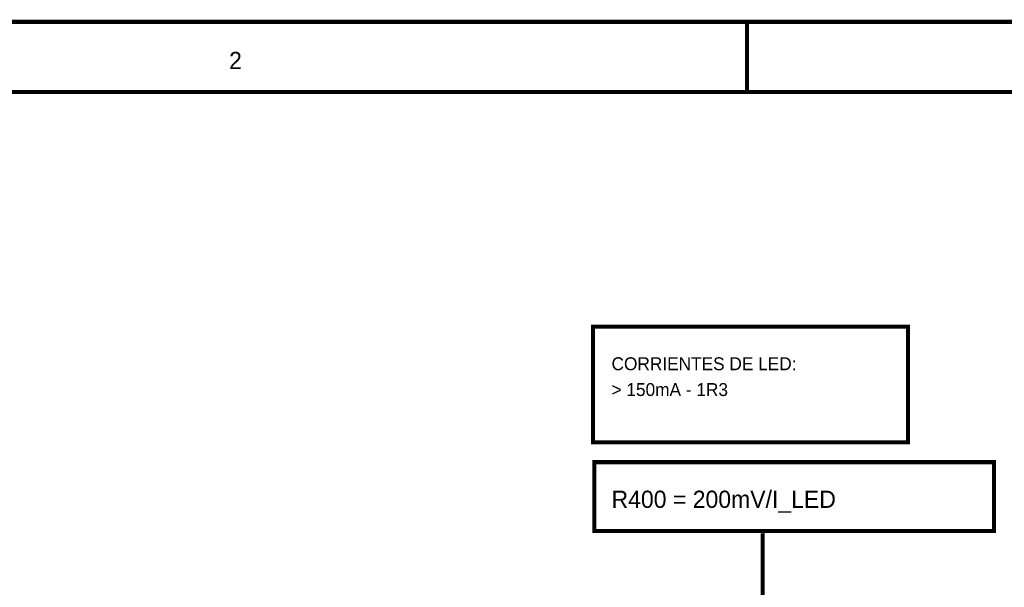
# Model space of a CAD drawing. Header units: inches. Extents: x 0 to 292, y 0 to 193.
# Tile 136 of 189: x 93 to 165, y 152 to 193. Entities that reach past the tile are written whole.
import ezdxf

# ---------------------------------------------------------------- set-up
doc = ezdxf.new("R2010")
doc.units = ezdxf.units.IN
doc.layers.add('Sheet', color=255, linetype='Continuous')

msp = doc.modelspace()

# ---------------------------------------------------------------- linework, layer by layer
at = {"layer": 'Sheet'}
for points in [[(0.058, 193.04, 0.3, 0.3, 0), (292.061, 193.04, 0.3, 0.3, 0), (292.061, 0, 0.3, 0.3, 0), (0.058, 0, 0.3, 0.3, 0), (0.058, 193.04, 0.3, 0.3, 0)], [(0.058, 193.04, 0.0991, 0.0991, 0), (0.058, 0, 0.0991, 0.0991, 0), (292.061, 0, 0.0991, 0.0991, 0), (292.061, 193.04, 0.0991, 0.0991, 0), (0.058, 193.04, 0.0991, 0.0991, 0), (0.058, 193.04, 0.0991, 0.0991, 0)], [(5.144, 187.953, 0.3, 0.3, 0), (286.976, 187.953, 0.3, 0.3, 0), (286.976, 5.068, 0.3, 0.3, 0), (5.144, 5.068, 0.3, 0.3, 0), (5.144, 187.953, 0.3, 0.3, 0)], [(5.144, 187.953, 0.0991, 0.0991, 0), (5.144, 5.068, 0.0991, 0.0991, 0), (286.976, 5.068, 0.0991, 0.0991, 0), (286.976, 187.953, 0.0991, 0.0991, 0), (5.144, 187.953, 0.0991, 0.0991, 0), (5.144, 187.953, 0.0991, 0.0991, 0)], [(134.886, 170.937, 0.3, 0.3, 0), (157.74, 170.937, 0.3, 0.3, 0), (157.74, 162.556, 0.3, 0.3, 0), (134.886, 162.556, 0.3, 0.3, 0), (134.886, 170.937, 0.3, 0.3, 0)], [(134.886, 170.937, 0.0991, 0.0991, 0), (134.886, 162.556, 0.0991, 0.0991, 0), (157.74, 162.556, 0.0991, 0.0991, 0), (157.74, 170.937, 0.0991, 0.0991, 0), (134.886, 170.937, 0.0991, 0.0991, 0), (134.886, 170.937, 0.0991, 0.0991, 0)], [(134.983, 161.114, 0.3, 0.3, 0), (163.975, 161.114, 0.3, 0.3, 0), (163.975, 156.124, 0.3, 0.3, 0), (134.983, 156.124, 0.3, 0.3, 0), (134.983, 161.114, 0.3, 0.3, 0)], [(134.983, 161.114, 0.0991, 0.0991, 0), (134.983, 156.124, 0.0991, 0.0991, 0), (163.975, 156.124, 0.0991, 0.0991, 0), (163.975, 161.114, 0.0991, 0.0991, 0), (134.983, 161.114, 0.0991, 0.0991, 0), (134.983, 161.114, 0.0991, 0.0991, 0)]]:
    msp.add_lwpolyline(points, format="xyseb", close=True, dxfattribs=at)
for points in [[(146.05, 193.04, 0.3, 0.3, 0), (146.05, 187.953, 0.3, 0.3, 0)], [(147.336, 155.948, 0.3, 0.3, 0), (147.2, 155.948, 0.3, 0.3, 0)], [(147.2, 155.948, 0.3, 0.3, 0), (147.2, 148.795, 0.3, 0.3, 0)]]:
    msp.add_lwpolyline(points, format="xyseb", dxfattribs=at)

# ---------------------------------------------------------------- texts
for s, height, p in [('2', 1.247, (108.485, 189.61)), ('CORRIENTES DE LED:', 0.93557, (136.23, 167.78)), ('> 150mA - 1R3', 0.93557, (136.23, 165.908)), ('R400 = 200mV/I_LED', 1.24743, (136.23, 157.8))]:
    msp.add_text(s, height=height, dxfattribs=at).set_placement(p)

doc.saveas('drawing.dxf')
